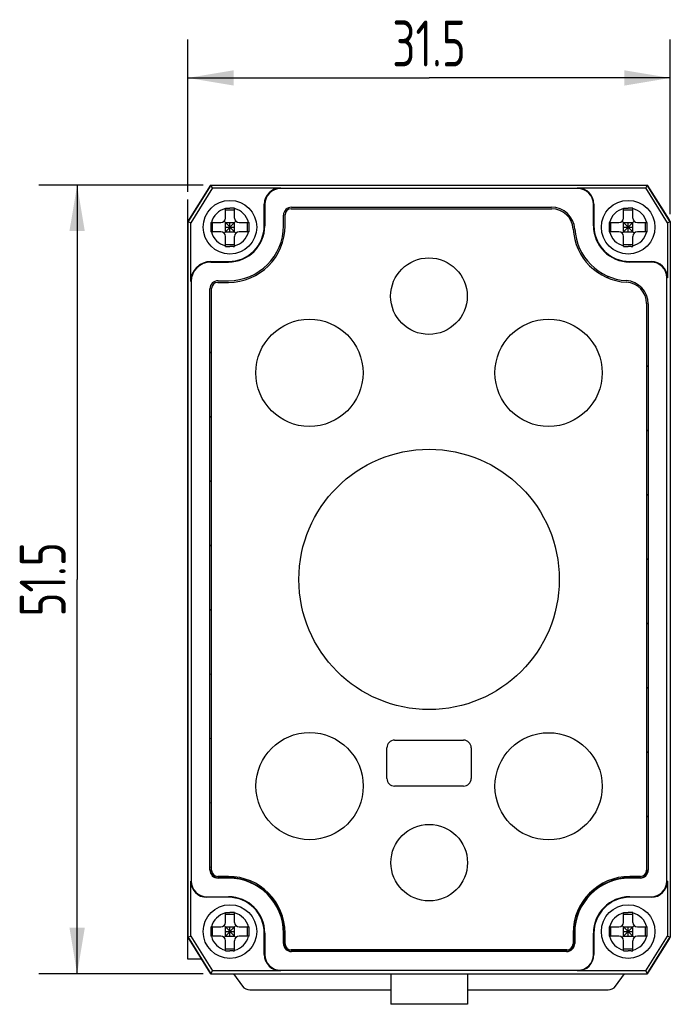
# Model space of a CAD drawing. Header units: millimetres. Extents: x 46 to 273, y 86 to 172.
# Tile 1 of 3: x 46 to 89, y 86 to 151. Entities that reach past the tile are written whole.
import ezdxf

# ---------------------------------------------------------------- set-up
doc = ezdxf.new("R2010")
doc.units = ezdxf.units.MM
doc.header["$LTSCALE"] = 16.335
doc.layers.get('0').update_dxf_attribs({"linetype": 'CONTINUOUS'})
for name, color, linetype in [('000-ID2000X_DXF_DIMENSION', 7, 'CONTINUOUS'), ('DA-13-014413DXF_CONTINUOUS_LINE', 7, 'CONTINUOUS'), ('DE-13-002784DXF_CONTINUOUS_LINE', 7, 'CONTINUOUS'), ('DE-13-002800DXF_CONTINUOUS_LINE', 7, 'CONTINUOUS'), ('DE-13-002801DXF_CONTINUOUS_LINE', 7, 'CONTINUOUS'), ('DE-13-002819DXF_CONTINUOUS_LINE', 7, 'CONTINUOUS'), ('DE-18-000293DXF_CONTINUOUS_LINE', 7, 'CONTINUOUS'), ('DE-18-000304DXF_CONTINUOUS_LINE', 7, 'CONTINUOUS'), ('DE-18-000305DXF_CONTINUOUS_LINE', 7, 'CONTINUOUS'), ('SC-PM2X10B_DXF_CONTINUOUS_LINE', 7, 'CONTINUOUS')]:
    doc.layers.add(name, color=color, linetype=linetype)
doc.styles.get("Standard").update_dxf_attribs({"font": 'ISOCP', "width": 0.8})
doc.dimstyles.new('DIMSTYLE_1', dxfattribs={"dimtxt": 3, "dimasz": 3, "dimexe": 2.5, "dimexo": 0.5, "dimgap": 0.75, "dimtad": 1, "dimdsep": 46, "dimtxsty": 'STANDARD', "dimblk": '_FILLED', "dimblk1": '_FILLED', "dimblk2": '_FILLED', "dimcen": 0.09, "dimclrt": 3, "dimazin": 2, "dimtp": 0.3, "dimtm": 0.3, "dimtfac": 1, "dimtofl": 0, "dimtmove": 0, "dimatfit": 3, "dimldrblk": '_FILLED', "dimfxl": 1, "dimtolj": 1, "dimarcsym": 0})

# ---------------------------------------------------------------- blocks, each defined once
blk = doc.blocks.new('_FILLED')
at = {"color": 0, "linetype": 'ByBlock'}
blk.add_solid([(0, 0), (-1, 0.167), (-1, -0.167)], dxfattribs=at)
blk = doc.blocks.new('*D1')
at = {"layer": '000-ID2000X_DXF_DIMENSION', "color": 4}
for p, q in [((57.065, 139.291), (57.065, 149.24)), ((88.565, 137.841), (88.565, 149.24)), ((57.065, 146.74), (72.815, 146.74)), ((88.565, 146.74), (72.815, 146.74))]:
    blk.add_line(p, q, dxfattribs=at)
at = {"layer": '000-ID2000X_DXF_DIMENSION', "color": 4, "xscale": 3, "yscale": 3, "zscale": 3, "rotation": 180}
blk.add_blockref('_FILLED', (57.065, 146.74), dxfattribs=at)
at = {"layer": '000-ID2000X_DXF_DIMENSION', "color": 4, "xscale": 3, "yscale": 3, "zscale": 3}
blk.add_blockref('_FILLED', (88.565, 146.74), dxfattribs=at)
at = {"layer": '000-ID2000X_DXF_DIMENSION', "color": 3, "insert": (72.815, 150.49), "char_height": 3, "width": 8.8125, "attachment_point": 2, "line_spacing_factor": 0.9}
blk.add_mtext('31.5', dxfattribs=at)
blk = doc.blocks.new('*D2')
at = {"layer": '000-ID2000X_DXF_DIMENSION', "color": 4}
for p, q in [((58.065, 139.741), (47.337, 139.741)), ((49.837, 139.741), (49.837, 113.991)), ((49.837, 88.241), (49.837, 113.991)), ((58.065, 88.241), (47.337, 88.241))]:
    blk.add_line(p, q, dxfattribs=at)
at = {"layer": '000-ID2000X_DXF_DIMENSION', "color": 4, "xscale": 3, "yscale": 3, "zscale": 3}
for p, rotation in [((49.837, 139.741), 90), ((49.837, 88.241), 270)]:
    blk.add_blockref('_FILLED', p, dxfattribs=dict(at, rotation=rotation))
at = {"layer": '000-ID2000X_DXF_DIMENSION', "color": 3, "insert": (46.087, 113.991), "char_height": 3, "width": 8.8125, "attachment_point": 2, "rotation": 90, "line_spacing_factor": 0.9}
blk.add_mtext('51.5', dxfattribs=at)

msp = doc.modelspace()

# ---------------------------------------------------------------- linework, layer by layer
at = {"layer": 'DA-13-014413DXF_CONTINUOUS_LINE', "color": 7}
for p, q in [((58.842, 139.741), (86.788, 139.741)), ((57.141, 137.463), (58.418, 139.507)), ((87.212, 139.507), (88.489, 137.463)), ((57.065, 137.198), (57.065, 90.785)), ((88.565, 137.198), (88.565, 90.785)), ((59.035, 94.511), (59.715, 94.511)), ((86.595, 94.511), (85.915, 94.511)), ((63.335, 90.891), (63.335, 90.211)), ((82.295, 90.211), (82.295, 90.891)), ((58.418, 88.476), (57.141, 90.52)), ((88.489, 90.52), (87.212, 88.476)), ((63.835, 89.711), (81.795, 89.711)), ((58.842, 88.241), (86.788, 88.241))]:
    msp.add_line(p, q, dxfattribs=at)
at = {"layer": 'DA-13-014413DXF_CONTINUOUS_LINE', "color": 4}
for p, q in [((84.458, 133.693), (84.517, 133.752)), ((58.535, 128.771), (58.615, 128.851)), ((87.015, 127.85), (87.095, 127.93)), ((58.535, 124.571), (58.615, 124.651)), ((87.015, 123.65), (87.095, 123.73)), ((58.535, 120.371), (58.615, 120.451)), ((87.015, 119.449), (87.095, 119.529)), ((58.535, 116.171), (58.615, 116.251)), ((87.015, 115.249), (87.095, 115.329)), ((58.535, 111.97), (58.615, 112.05)), ((87.015, 111.049), (87.095, 111.129)), ((58.535, 107.77), (58.615, 107.85)), ((87.015, 106.849), (87.095, 106.929)), ((58.535, 103.57), (58.615, 103.65)), ((87.015, 102.648), (87.095, 102.728)), ((58.535, 99.37), (58.615, 99.45)), ((87.015, 98.448), (87.095, 98.528)), ((58.535, 95.17), (58.615, 95.25)), ((61.567, 94.002), (61.624, 94.059)), ((63.281, 91.515), (63.347, 91.582)), ((65.678, 89.711), (65.758, 89.791)), ((69.878, 89.711), (69.958, 89.791)), ((74.078, 89.711), (74.158, 89.791)), ((78.278, 89.711), (78.358, 89.791))]:
    msp.add_line(p, q, dxfattribs=at)
at = {"layer": 'DA-13-014413DXF_CONTINUOUS_LINE', "color": 7}
for centre, radius, start, end in [((59.035, 95.011), 0.5, 180, 270), ((86.595, 95.011), 0.5, 270, 360), ((59.715, 90.891), 3.62, 0, 90), ((85.915, 90.891), 3.62, 90, 180), ((63.835, 90.211), 0.5, 180, 270), ((81.795, 90.211), 0.5, 270, 360)]:
    msp.add_arc(centre, radius, start, end, dxfattribs=at)
at = {"layer": 'DE-13-002784DXF_CONTINUOUS_LINE', "color": 7}
for p, q in [((60.056, 88.241), (60.634, 87.433)), ((84.993, 87.433), (85.57, 88.241)), ((61.122, 87.182), (70.315, 87.182)), ((75.315, 87.182), (84.504, 87.182))]:
    msp.add_line(p, q, dxfattribs=at)
for centre, start, end in [((61.122, 87.782), 215.53768, 270), ((84.504, 87.782), 270, 324.46232)]:
    msp.add_arc(centre, 0.6, start, end, dxfattribs=at)
at = {"layer": 'DE-13-002800DXF_CONTINUOUS_LINE', "color": 7}
for p, q in [((58.842, 139.741), (86.788, 139.741)), ((58.418, 139.506), (57.141, 137.463)), ((88.489, 137.463), (87.212, 139.506)), ((57.065, 137.198), (57.065, 90.785)), ((88.565, 137.198), (88.565, 90.785)), ((57.141, 90.52), (58.418, 88.476)), ((87.212, 88.476), (88.489, 90.52)), ((58.842, 88.241), (86.788, 88.241))]:
    msp.add_line(p, q, dxfattribs=at)
at = {"layer": 'DE-13-002801DXF_CONTINUOUS_LINE', "color": 7}
for p, q in [((58.565, 139.741), (57.065, 137.341)), ((58.565, 139.741), (87.065, 139.741)), ((88.565, 137.341), (87.065, 139.741)), ((57.065, 89.191), (57.065, 138.791)), ((88.565, 137.341), (88.565, 90.641)), ((57.065, 90.641), (58.565, 88.241)), ((87.065, 88.241), (88.565, 90.641)), ((57.971, 89.191), (57.065, 89.191)), ((58.565, 88.241), (87.065, 88.241)), ((70.315, 88.241), (70.315, 86.241)), ((75.315, 88.241), (75.315, 86.241)), ((75.315, 86.241), (70.315, 86.241))]:
    msp.add_line(p, q, dxfattribs=at)
at = {"layer": 'DE-13-002819DXF_CONTINUOUS_LINE', "color": 7}
for p, q in [((57.065, 137.341), (58.565, 139.741)), ((58.669, 139.553), (57.254, 137.287)), ((58.565, 139.741), (87.065, 139.741)), ((58.669, 139.553), (58.565, 139.741)), ((58.669, 139.553), (63.115, 139.553)), ((82.515, 139.553), (86.96, 139.553)), ((87.065, 139.741), (86.96, 139.553)), ((88.376, 137.287), (86.96, 139.553)), ((87.065, 139.741), (88.565, 137.341)), ((82.515, 139.519), (63.115, 139.519)), ((62.054, 137.091), (62.054, 138.491)), ((62.088, 138.491), (62.088, 137.091)), ((63.835, 138.298), (80.805, 138.298)), ((83.542, 137.091), (83.542, 138.491)), ((83.576, 138.491), (83.576, 137.091)), ((63.309, 137.091), (63.309, 137.771)), ((57.065, 137.341), (57.065, 90.641)), ((57.254, 137.287), (57.065, 137.341)), ((57.254, 133.441), (57.254, 137.287)), ((88.565, 137.341), (88.376, 137.287)), ((88.376, 137.287), (88.376, 133.691)), ((88.565, 137.341), (88.565, 90.641)), ((58.565, 134.753), (59.715, 134.753)), ((58.565, 134.719), (59.715, 134.719)), ((85.915, 134.753), (87.315, 134.753)), ((87.315, 134.719), (85.915, 134.719)), ((57.288, 133.441), (57.288, 94.291)), ((59.035, 133.498), (59.715, 133.498)), ((88.342, 94.291), (88.342, 133.691)), ((58.509, 95.011), (58.509, 132.971)), ((87.121, 131.981), (87.121, 95.011)), ((57.254, 90.696), (57.254, 94.291)), ((59.715, 94.485), (59.035, 94.485)), ((86.595, 94.485), (85.915, 94.485)), ((88.376, 94.291), (88.376, 90.696)), ((58.315, 93.264), (59.715, 93.264)), ((85.915, 93.264), (87.315, 93.264)), ((59.715, 93.23), (58.315, 93.23)), ((87.315, 93.23), (85.915, 93.23)), ((57.065, 90.641), (57.254, 90.696)), ((57.254, 90.696), (58.669, 88.43)), ((62.054, 89.491), (62.054, 90.891)), ((62.088, 90.891), (62.088, 89.491)), ((63.309, 90.211), (63.309, 90.891)), ((82.321, 90.891), (82.321, 90.211)), ((83.542, 89.491), (83.542, 90.891)), ((83.576, 90.891), (83.576, 89.491)), ((86.96, 88.43), (88.376, 90.696)), ((88.376, 90.696), (88.565, 90.641)), ((58.565, 88.241), (57.065, 90.641)), ((88.565, 90.641), (87.065, 88.241)), ((81.795, 89.685), (63.835, 89.685)), ((58.565, 88.241), (58.669, 88.43)), ((58.565, 88.241), (87.065, 88.241)), ((63.115, 88.43), (58.669, 88.43)), ((63.115, 88.464), (82.515, 88.464)), ((86.96, 88.43), (82.515, 88.43)), ((86.96, 88.43), (87.065, 88.241))]:
    msp.add_line(p, q, dxfattribs=at)
at = {"layer": 'DE-13-002819DXF_CONTINUOUS_LINE', "color": 4}
for p, q in [((63.115, 139.553), (63.115, 139.519)), ((82.515, 139.553), (82.515, 139.519)), ((62.054, 138.491), (62.088, 138.491)), ((83.576, 138.491), (83.542, 138.491)), ((62.088, 137.091), (62.054, 137.091)), ((83.542, 137.091), (83.576, 137.091)), ((58.565, 134.719), (58.565, 134.753)), ((59.715, 134.719), (59.715, 134.753)), ((85.915, 134.719), (85.915, 134.753)), ((87.315, 134.753), (87.315, 134.719)), ((57.288, 133.441), (57.254, 133.441)), ((88.376, 133.691), (88.342, 133.691)), ((58.615, 95.011), (58.509, 95.011)), ((59.035, 94.591), (59.035, 94.485)), ((59.715, 94.485), (59.715, 94.591)), ((85.915, 94.485), (85.915, 94.591)), ((86.595, 94.485), (86.595, 94.591)), ((87.015, 95.011), (87.121, 95.011)), ((57.254, 94.291), (57.288, 94.291)), ((59.715, 94.508), (59.035, 94.508)), ((86.595, 94.508), (85.915, 94.508)), ((88.376, 94.291), (88.342, 94.291)), ((58.315, 93.23), (58.315, 93.264)), ((59.715, 93.264), (59.715, 93.23)), ((85.915, 93.264), (85.915, 93.23)), ((87.315, 93.23), (87.315, 93.264)), ((62.088, 90.891), (62.054, 90.891)), ((63.309, 90.891), (63.415, 90.891)), ((63.332, 90.211), (63.332, 90.891)), ((82.215, 90.891), (82.321, 90.891)), ((82.298, 90.891), (82.298, 90.211)), ((83.542, 90.891), (83.576, 90.891)), ((63.415, 90.211), (63.309, 90.211)), ((82.215, 90.211), (82.321, 90.211)), ((62.054, 89.491), (62.088, 89.491)), ((63.835, 89.791), (63.835, 89.685)), ((81.795, 89.708), (63.835, 89.708)), ((81.795, 89.791), (81.795, 89.685)), ((83.576, 89.491), (83.542, 89.491)), ((63.115, 88.43), (63.115, 88.464)), ((82.515, 88.43), (82.515, 88.464))]:
    msp.add_line(p, q, dxfattribs=at)
at = {"layer": 'DE-13-002819DXF_CONTINUOUS_LINE', "color": 7}
for centre, radius, start, end in [((63.115, 138.491), 1.061, 90, 180), ((82.515, 138.491), 1.061, 0, 90), ((63.115, 138.491), 1.027, 90, 180), ((82.515, 138.491), 1.027, 0, 90), ((63.835, 137.771), 0.526, 90, 180), ((80.805, 136.771), 1.526, 3.58332, 90), ((59.715, 137.091), 3.594, 270, 360), ((59.715, 137.091), 2.373, 270, 360), ((59.715, 137.091), 2.339, 270, 360), ((85.915, 137.091), 2.373, 180, 270), ((85.915, 137.091), 2.339, 180, 270), ((85.915, 137.091), 3.594, 183.58332, 266.41668), ((58.565, 133.441), 1.311, 90, 180), ((58.565, 133.441), 1.277, 90, 180), ((87.315, 133.691), 1.061, 0, 90), ((87.315, 133.691), 1.027, 0, 90), ((59.035, 132.971), 0.526, 90, 180), ((85.595, 131.981), 1.526, 0, 86.41668), ((59.035, 95.011), 0.526, 180, 270), ((86.595, 95.011), 0.526, 270, 360), ((58.315, 94.291), 1.061, 180, 270), ((58.315, 94.291), 1.027, 180, 270), ((59.715, 90.891), 3.594, 0, 90), ((85.915, 90.891), 3.594, 90, 180), ((87.315, 94.291), 1.061, 270, 360), ((87.315, 94.291), 1.027, 270, 360), ((59.715, 90.891), 2.373, 0, 90), ((85.915, 90.891), 2.373, 90, 180), ((59.715, 90.891), 2.339, 0, 90), ((85.915, 90.891), 2.339, 90, 180), ((63.835, 90.211), 0.526, 180, 270), ((81.795, 90.211), 0.526, 270, 360), ((63.115, 89.491), 1.061, 180, 270), ((63.115, 89.491), 1.027, 180, 270), ((82.515, 89.491), 1.061, 270, 360), ((82.515, 89.491), 1.027, 270, 360)]:
    msp.add_arc(centre, radius, start, end, dxfattribs=at)
at = {"layer": 'DE-13-002819DXF_CONTINUOUS_LINE', "color": 4}
for centre, radius, start, end in [((59.035, 95.011), 0.503, 180, 270), ((86.595, 95.011), 0.503, 270, 360), ((59.715, 90.891), 3.617, 0, 90), ((85.915, 90.891), 3.617, 90, 180), ((63.835, 90.211), 0.503, 180, 270), ((81.795, 90.211), 0.503, 270, 360)]:
    msp.add_arc(centre, radius, start, end, dxfattribs=at)
at = {"layer": 'DE-18-000293DXF_CONTINUOUS_LINE', "color": 7}
for p, q in [((63.415, 137.091), (63.415, 137.791)), ((63.815, 138.191), (80.824, 138.191)), ((59.015, 133.391), (59.715, 133.391)), ((58.615, 94.991), (58.615, 132.991)), ((87.015, 132), (87.015, 94.991)), ((70.065, 100.991), (70.065, 102.991)), ((70.565, 103.491), (75.065, 103.491)), ((75.565, 102.991), (75.565, 100.991)), ((75.065, 100.491), (70.565, 100.491)), ((59.715, 94.591), (59.015, 94.591)), ((86.615, 94.591), (85.915, 94.591)), ((63.415, 90.191), (63.415, 90.891)), ((82.215, 90.891), (82.215, 90.191)), ((81.815, 89.791), (63.815, 89.791))]:
    msp.add_line(p, q, dxfattribs=at)
for centre, radius in [((72.805, 132.491), 2.5), ((65.005, 127.481), 3.5), ((80.615, 127.481), 3.5), ((72.815, 113.991), 8.5), ((65.015, 100.491), 3.5), ((80.615, 100.481), 3.5), ((72.825, 95.491), 2.5)]:
    msp.add_circle(centre, radius, dxfattribs=at)
for centre, radius, start, end in [((63.815, 137.791), 0.4, 90, 180), ((80.824, 136.791), 1.4, 3.37229, 90), ((59.715, 137.091), 3.7, 270, 360), ((85.915, 137.091), 3.7, 183.37229, 266.62771), ((59.015, 132.991), 0.4, 90, 180), ((85.615, 132), 1.4, 0, 86.62771), ((70.565, 102.991), 0.5, 90, 180), ((75.065, 102.991), 0.5, 0, 90), ((70.565, 100.991), 0.5, 180, 270), ((75.065, 100.991), 0.5, 270, 360), ((59.015, 94.991), 0.4, 180, 270), ((59.715, 90.891), 3.7, 0, 90), ((85.915, 90.891), 3.7, 90, 180), ((86.615, 94.991), 0.4, 270, 360), ((63.815, 90.191), 0.4, 180, 270), ((81.815, 90.191), 0.4, 270, 360)]:
    msp.add_arc(centre, radius, start, end, dxfattribs=at)
at = {"layer": 'DE-18-000304DXF_CONTINUOUS_LINE', "color": 7}
for p, q in [((63.415, 137.091), (63.415, 137.791)), ((63.815, 138.191), (80.824, 138.191)), ((59.015, 133.391), (59.715, 133.391)), ((58.615, 94.991), (58.615, 132.991)), ((87.015, 132), (87.015, 94.991)), ((59.715, 94.591), (59.015, 94.591)), ((86.615, 94.591), (85.915, 94.591)), ((63.415, 90.191), (63.415, 90.891)), ((82.215, 90.891), (82.215, 90.191)), ((81.815, 89.791), (63.815, 89.791))]:
    msp.add_line(p, q, dxfattribs=at)
for centre, radius, start, end in [((63.815, 137.791), 0.4, 90, 180), ((80.824, 136.791), 1.4, 3.37229, 90), ((59.715, 137.091), 3.7, 270, 360), ((85.915, 137.091), 3.7, 183.37229, 266.62771), ((59.015, 132.991), 0.4, 90, 180), ((85.615, 132), 1.4, 0, 86.62771), ((59.015, 94.991), 0.4, 180, 270), ((59.715, 90.891), 3.7, 0, 90), ((85.915, 90.891), 3.7, 90, 180), ((86.615, 94.991), 0.4, 270, 360), ((63.815, 90.191), 0.4, 180, 270), ((81.815, 90.191), 0.4, 270, 360)]:
    msp.add_arc(centre, radius, start, end, dxfattribs=at)
at = {"layer": 'DE-18-000305DXF_CONTINUOUS_LINE', "color": 7}
for p, q in [((63.415, 137.091), (63.415, 137.791)), ((63.815, 138.191), (80.824, 138.191)), ((59.015, 133.391), (59.715, 133.391)), ((58.615, 94.991), (58.615, 132.991)), ((87.015, 132), (87.015, 94.991)), ((70.065, 100.991), (70.065, 102.991)), ((70.565, 103.491), (75.065, 103.491)), ((75.565, 102.991), (75.565, 100.991)), ((75.065, 100.491), (70.565, 100.491)), ((59.715, 94.591), (59.015, 94.591)), ((86.615, 94.591), (85.915, 94.591)), ((63.415, 90.191), (63.415, 90.891)), ((82.215, 90.891), (82.215, 90.191)), ((81.815, 89.791), (63.815, 89.791))]:
    msp.add_line(p, q, dxfattribs=at)
for centre, radius in [((72.805, 132.491), 2.5), ((65.005, 127.481), 3.5), ((80.615, 127.481), 3.5), ((72.815, 113.991), 8.5), ((65.015, 100.491), 3.5), ((80.615, 100.481), 3.5), ((72.825, 95.491), 2.5)]:
    msp.add_circle(centre, radius, dxfattribs=at)
for centre, radius, start, end in [((63.815, 137.791), 0.4, 90, 180), ((80.824, 136.791), 1.4, 3.37229, 90), ((59.715, 137.091), 3.7, 270, 360), ((85.915, 137.091), 3.7, 183.37229, 266.62771), ((59.015, 132.991), 0.4, 90, 180), ((85.615, 132), 1.4, 0, 86.62771), ((70.565, 102.991), 0.5, 90, 180), ((75.065, 102.991), 0.5, 0, 90), ((70.565, 100.991), 0.5, 180, 270), ((75.065, 100.991), 0.5, 270, 360), ((59.015, 94.991), 0.4, 180, 270), ((59.715, 90.891), 3.7, 0, 90), ((85.915, 90.891), 3.7, 90, 180), ((86.615, 94.991), 0.4, 270, 360), ((63.815, 90.191), 0.4, 180, 270), ((81.815, 90.191), 0.4, 270, 360)]:
    msp.add_arc(centre, radius, start, end, dxfattribs=at)
at = {"layer": 'SC-PM2X10B_DXF_CONTINUOUS_LINE', "color": 7}
for p, q in [((59.515, 137.591), (59.515, 138.241)), ((59.515, 138.241), (59.565, 138.241)), ((59.515, 138.128), (60.115, 138.128)), ((59.565, 138.241), (59.815, 138.241)), ((60.115, 137.591), (60.115, 138.241)), ((85.515, 137.591), (85.515, 138.241)), ((85.515, 138.241), (85.565, 138.241)), ((85.515, 138.128), (86.115, 138.128)), ((85.565, 138.241), (85.815, 138.241)), ((86.115, 137.591), (86.115, 138.241)), ((58.565, 137.291), (59.215, 137.291)), ((58.565, 137.291), (58.565, 137.225)), ((58.679, 136.691), (58.679, 137.291)), ((59.427, 136.604), (60.203, 137.379)), ((60.203, 136.604), (59.427, 137.379)), ((59.515, 136.691), (59.515, 137.291)), ((59.515, 137.291), (60.115, 137.291)), ((59.515, 136.991), (60.115, 136.991)), ((59.815, 136.691), (59.815, 137.291)), ((60.115, 136.691), (60.115, 137.291)), ((60.415, 137.291), (61.065, 137.291)), ((60.951, 136.691), (60.951, 137.291)), ((84.565, 137.291), (85.215, 137.291)), ((84.565, 137.291), (84.565, 137.225)), ((84.679, 136.691), (84.679, 137.291)), ((85.427, 136.604), (86.203, 137.379)), ((86.203, 136.604), (85.427, 137.379)), ((85.515, 137.291), (86.115, 137.291)), ((85.515, 136.691), (85.515, 137.291)), ((85.515, 136.991), (86.115, 136.991)), ((85.815, 136.691), (85.815, 137.291)), ((86.115, 136.691), (86.115, 137.291)), ((86.415, 137.291), (87.065, 137.291)), ((86.951, 136.691), (86.951, 137.291)), ((59.215, 136.691), (58.565, 136.691)), ((59.515, 136.691), (60.115, 136.691)), ((59.515, 135.742), (59.515, 136.391)), ((60.115, 135.742), (60.115, 136.391)), ((61.065, 136.691), (60.415, 136.691)), ((61.065, 136.691), (61.065, 136.758)), ((85.215, 136.691), (84.565, 136.691)), ((85.515, 136.691), (86.115, 136.691)), ((85.515, 135.742), (85.515, 136.391)), ((86.115, 135.742), (86.115, 136.391)), ((87.065, 136.691), (86.415, 136.691)), ((87.065, 136.691), (87.065, 136.758)), ((59.515, 135.855), (60.115, 135.855)), ((60.015, 135.741), (59.815, 135.741)), ((85.515, 135.855), (86.115, 135.855)), ((86.015, 135.741), (85.815, 135.741)), ((59.515, 91.591), (59.515, 92.241)), ((59.515, 92.241), (59.565, 92.241)), ((59.515, 92.128), (60.115, 92.128)), ((59.565, 92.241), (59.815, 92.241)), ((60.115, 91.591), (60.115, 92.241)), ((85.515, 91.591), (85.515, 92.241)), ((85.515, 92.241), (85.565, 92.241)), ((85.515, 92.128), (86.115, 92.128)), ((85.565, 92.241), (85.815, 92.241)), ((86.115, 91.591), (86.115, 92.241)), ((59.427, 90.604), (60.203, 91.379)), ((60.203, 90.604), (59.427, 91.379)), ((85.427, 90.604), (86.203, 91.379)), ((86.203, 90.604), (85.427, 91.379)), ((58.565, 91.291), (59.215, 91.291)), ((58.565, 91.291), (58.565, 91.225)), ((59.215, 90.691), (58.565, 90.691)), ((58.679, 90.691), (58.679, 91.291)), ((59.515, 91.291), (60.115, 91.291)), ((59.515, 90.691), (59.515, 91.291)), ((59.515, 90.991), (60.115, 90.991)), ((59.515, 90.691), (60.115, 90.691)), ((59.815, 90.691), (59.815, 91.291)), ((60.115, 90.691), (60.115, 91.291)), ((60.415, 91.291), (61.065, 91.291)), ((61.065, 90.691), (60.415, 90.691)), ((60.951, 90.691), (60.951, 91.291)), ((61.065, 90.691), (61.065, 90.758)), ((84.565, 91.291), (85.215, 91.291)), ((84.565, 91.291), (84.565, 91.225)), ((85.215, 90.691), (84.565, 90.691)), ((84.679, 90.691), (84.679, 91.291)), ((85.515, 91.291), (86.115, 91.291)), ((85.515, 90.691), (85.515, 91.291)), ((85.515, 90.991), (86.115, 90.991)), ((85.515, 90.691), (86.115, 90.691)), ((85.815, 90.691), (85.815, 91.291)), ((86.115, 90.691), (86.115, 91.291)), ((86.415, 91.291), (87.065, 91.291)), ((87.065, 90.691), (86.415, 90.691)), ((86.951, 90.691), (86.951, 91.291)), ((87.065, 90.691), (87.065, 90.758)), ((59.515, 89.742), (59.515, 90.391)), ((60.115, 89.742), (60.115, 90.391)), ((85.515, 89.742), (85.515, 90.391)), ((86.115, 89.742), (86.115, 90.391)), ((59.515, 89.855), (60.115, 89.855)), ((60.015, 89.741), (59.815, 89.741)), ((85.515, 89.855), (86.115, 89.855)), ((86.015, 89.741), (85.815, 89.741))]:
    msp.add_line(p, q, dxfattribs=at)
for centre in [(59.815, 136.991), (85.815, 136.991), (59.815, 90.991), (85.815, 90.991)]:
    msp.add_circle(centre, 1.75, dxfattribs=at)
at = {"layer": 'SC-PM2X10B_DXF_CONTINUOUS_LINE', "color": 4}
for centre, start, end in [((59.815, 136.991), 103.88654, 166.11346), ((59.815, 136.991), 13.88654, 76.11346), ((85.815, 136.991), 103.88654, 166.11346), ((85.815, 136.991), 13.88654, 76.11346), ((59.815, 136.991), 193.88654, 256.11346), ((59.815, 136.991), 283.88654, 346.11346), ((85.815, 136.991), 193.88654, 256.11346), ((85.815, 136.991), 283.88654, 346.11346), ((59.815, 90.991), 103.88654, 166.11346), ((59.815, 90.991), 13.88654, 76.11346), ((85.815, 90.991), 103.88654, 166.11346), ((85.815, 90.991), 13.88654, 76.11346), ((59.815, 90.991), 193.88654, 256.11346), ((59.815, 90.991), 283.88654, 346.11346), ((85.815, 90.991), 193.88654, 256.11346), ((85.815, 90.991), 283.88654, 346.11346)]:
    msp.add_arc(centre, 1.25, start, end, dxfattribs=at)
at = {"layer": 'SC-PM2X10B_DXF_CONTINUOUS_LINE', "color": 7}
for centre, radius, start, end in [((59.889, 33.951), 104.291, 89.87562, 90.04043), ((85.889, 33.951), 104.291, 89.87562, 90.04043), ((183.186, 136.991), 124.621, 179.89246, 180.13759), ((59.215, 137.591), 0.3, 270, 360), ((60.415, 137.591), 0.3, 180, 270), ((-63.556, 136.992), 124.621, 359.89246, 0.13759), ((209.186, 136.991), 124.621, 179.89246, 180.13759), ((85.215, 137.591), 0.3, 270, 360), ((86.415, 137.591), 0.3, 180, 270), ((-37.556, 136.992), 124.621, 359.89246, 0.13759), ((59.215, 136.391), 0.3, 0, 90), ((60.415, 136.391), 0.3, 90, 180), ((85.215, 136.391), 0.3, 0, 90), ((86.415, 136.391), 0.3, 90, 180), ((59.741, 240.032), 104.291, 269.87562, 270.04043), ((59.977, 185.527), 49.786, 270.04338, 270.15828), ((85.741, 240.032), 104.291, 269.87562, 270.04043), ((85.977, 185.527), 49.786, 270.04338, 270.15828), ((59.889, -12.049), 104.291, 89.87562, 90.04043), ((85.889, -12.049), 104.291, 89.87562, 90.04043), ((59.215, 91.591), 0.3, 270, 360), ((60.415, 91.591), 0.3, 180, 270), ((85.215, 91.591), 0.3, 270, 360), ((86.415, 91.591), 0.3, 180, 270), ((183.186, 90.991), 124.621, 179.89246, 180.13759), ((59.215, 90.391), 0.3, 0, 90), ((60.415, 90.391), 0.3, 90, 180), ((-63.556, 90.992), 124.621, 359.89246, 0.13759), ((209.186, 90.991), 124.621, 179.89246, 180.13759), ((85.215, 90.391), 0.3, 0, 90), ((86.415, 90.391), 0.3, 90, 180), ((-37.556, 90.992), 124.621, 359.89246, 0.13759), ((59.741, 194.032), 104.291, 269.87562, 270.04043), ((59.977, 139.527), 49.786, 270.04338, 270.15828), ((85.741, 194.032), 104.291, 269.87562, 270.04043), ((85.977, 139.527), 49.786, 270.04338, 270.15828)]:
    msp.add_arc(centre, radius, start, end, dxfattribs=at)

# ---------------------------------------------------------------- dimensions: what is measured, and where the dimension line sits
at = {"layer": '000-ID2000X_DXF_DIMENSION', "color": 4}
dim = msp.add_linear_dim(base=(88.565, 146.74), p1=(57.065, 138.791), p2=(88.565, 137.341), dimstyle='DIMSTYLE_1', dxfattribs=at)
dim.commit()
dim.dimension.update_dxf_attribs({"geometry": '*D1', "text_midpoint": (72.771, 146.74), "dimtype": 160})
dim = msp.add_linear_dim(base=(49.837, 88.241), p1=(58.565, 139.741), p2=(58.565, 88.241), angle=270, dimstyle='DIMSTYLE_1', dxfattribs=at)
dim.commit()
dim.dimension.update_dxf_attribs({"geometry": '*D2', "text_midpoint": (49.837, 113.947), "dimtype": 160})

doc.saveas('drawing.dxf')
